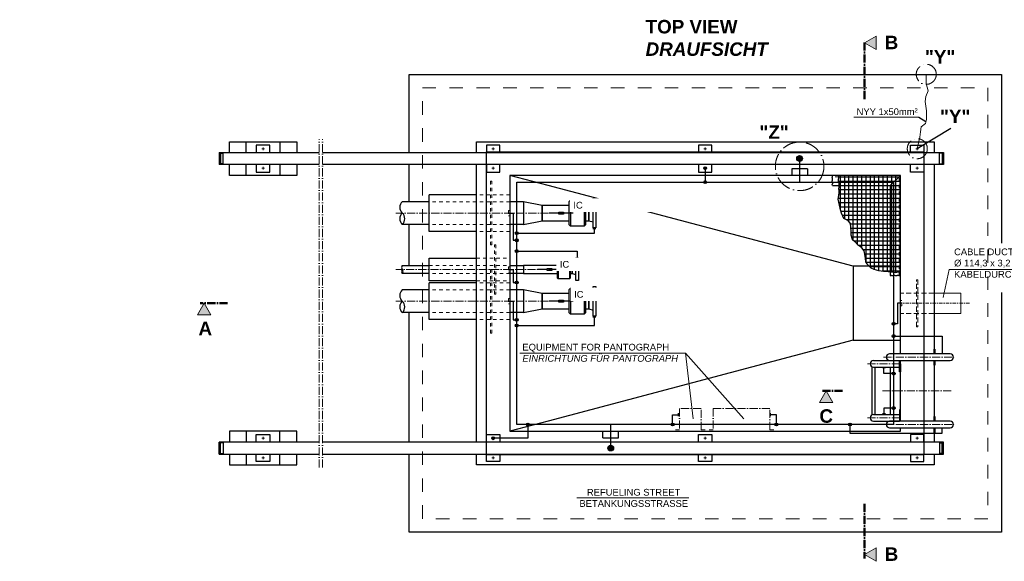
# Model space of a CAD drawing. Header units: millimetres. Extents: x -61498 to 2601997, y -16110 to 22287.
# Tile 6 of 27: x 20165 to 27479, y -15311 to -11289. Entities that reach past the tile are written whole.
import ezdxf

# ---------------------------------------------------------------- set-up
doc = ezdxf.new("R2010")
doc.units = ezdxf.units.MM
for name, pattern in [('ACAD_ISO10W100', [18, 12, -3, 0, -3]), ('JIS_02_1.0', [2, 1, -1]), ('STRICHPUNKT2', [0.5, 0.25, -0.125, 0, -0.125]), ('VERDECKT2', [0.1875, 0.125, -0.0625])]:
    doc.linetypes.add(name, pattern=pattern)
for name, color, linetype, lineweight in [('Beschriftung', 7, 'Continuous', 9), ('HO1N2-D50', 4, 'Continuous', 18), ('P------T2', 7, 'Continuous', 18), ('P-DABDICHTUNG', 7, 'Continuous', 18), ('P-ES-MD', 1, 'VERDECKT2', 18), ('verz. Bandstahl 30x3_5mm auf Putz', 1, 'GRENZE1', 35), ('verz. Bandstahl 30x3_5mm im Beton', 5, 'GRENZE1', 35)]:
    doc.layers.add(name, color=color, linetype=linetype, lineweight=lineweight)
doc.layers.add('P-MU050ENTL', color=7, linetype='Continuous')
doc.layers.add('P-MU150AUSL', color=7, linetype='Continuous')
doc.styles.add('LBB3.5M1000', font='isocp.shx', dxfattribs={"height": 3.5})
doc.linetypes.add('GRENZE1', pattern='A,6.35,-2.54,[133,ltypeshp.shx,S=2.54,R=0,X=-2.54,Y=0],-2.54,25.4', length=36.83)

msp = doc.modelspace()

# ---------------------------------------------------------------- hatches: boundary and pattern name
h = msp.add_hatch()
h.set_pattern_fill('NET', color=256, scale=10)
h.set_pattern_definition([(0, (6798.886, -12805.21), (0, 31.75), []), (90, (6798.886, -12805.21), (-31.75, 2e-15), [])])
h.paths.add_polyline_path([(26707.09, -12445.162), (26247.57, -12445.162), (26248.04, -12462.562), (26244.282, -12474.768), (26244.282, -12480.402), (26246.161, -12488.382), (26249.449, -12495.894), (26249.919, -12509.508), (26249.449, -12515.611), (26248.979, -12532.511), (26248.509, -12544.248), (26249.449, -12556.923), (26249.449, -12575.702), (26243.812, -12608.564), (26241.463, -12622.178), (26258.509, -12688.583), (26266.919, -12724.604), (26284.94, -12763.026), (26313.773, -12778.635), (26332.996, -12801.448), (26339.003, -12859.081), (26339.003, -12886.697), (26348.614, -12917.915), (26367.837, -12935.925), (26388.261, -12957.537), (26409.886, -12973.146), (26436.317, -13006.766), (26441.122, -13030.779), (26444.727, -13061.997), (26448.331, -13086.011), (26456.741, -13102.821), (26486.776, -13132.838), (26510.804, -13142.443), (26544.443, -13152.049), (26580.485, -13155.651), (26615.326, -13159.253), (26633.347, -13160.454), (26650.167, -13160.454), (26670.591, -13165.256), (26681.403, -13162.855), (26698.223, -13160.454), (26707.09, -13160.454)])
at = {"layer": 'Beschriftung'}
h = msp.add_hatch(color=256, dxfattribs=at)
h.dxf.hatch_style = 1
h.paths.add_polyline_path([(26439.867, -11461.806), (26526.207, -11411.958), (26526.207, -11511.655)])
h = msp.add_hatch(color=256, dxfattribs=at)
h.dxf.hatch_style = 1
h.paths.add_polyline_path([(21535.511, -13395.162), (21485.662, -13481.502), (21585.359, -13481.502)])
h = msp.add_hatch(color=256, dxfattribs=at)
h.dxf.hatch_style = 1
h.paths.add_polyline_path([(26155.009, -14045.162), (26204.858, -14131.502), (26105.161, -14131.502)])
h = msp.add_hatch(color=256, dxfattribs=at)
h.dxf.hatch_style = 1
h.paths.add_polyline_path([(26439.867, -15261.185), (26526.207, -15311.034), (26526.207, -15211.337)])
at = {"layer": 'P-MU050ENTL', "linetype": 'Continuous', "ltscale": 10}
h = msp.add_hatch(color=256, dxfattribs=at)
h.dxf.hatch_style = 1
h.paths.add_polyline_path([(24182.78, -12725.162), (24190.542, -12720.68), (24190.542, -12729.643)])
h = msp.add_hatch(color=256, dxfattribs=at)
h.dxf.hatch_style = 1
h.paths.add_polyline_path([(24096.78, -13144.568), (24104.542, -13140.087), (24104.542, -13149.05)])
h = msp.add_hatch(color=256, dxfattribs=at)
h.dxf.hatch_style = 1
h.paths.add_polyline_path([(24182.78, -13379.568), (24190.542, -13375.087), (24190.542, -13384.05)])
at = {"layer": 'verz. Bandstahl 30x3_5mm auf Putz', "lineweight": -3, "ltscale": 2.5}
h = msp.add_hatch(color=256, dxfattribs=at)
h.dxf.hatch_style = 1
edge = h.paths.add_edge_path()
edge.add_arc((25257.09, -12392.662), 10.718, 720, 1080, ccw=False)
h = msp.add_hatch(color=256, dxfattribs=at)
h.dxf.hatch_style = 1
edge = h.paths.add_edge_path()
edge.add_arc((25257.09, -12495.162), 10.718, 720, 1080, ccw=False)
h = msp.add_hatch(color=256, dxfattribs=at)
h.dxf.hatch_style = 1
edge = h.paths.add_edge_path()
edge.add_arc((23857.09, -12874.443), 10.718, 720, 1080, ccw=False)
h = msp.add_hatch(color=256, dxfattribs=at)
h.dxf.hatch_style = 1
edge = h.paths.add_edge_path()
edge.add_arc((23857.09, -12927.453), 10.718, 720, 1080, ccw=False)
h = msp.add_hatch(color=256, dxfattribs=at)
h.dxf.hatch_style = 1
edge = h.paths.add_edge_path()
edge.add_arc((23857.09, -13007.131), 10.718, -360, 0)
h = msp.add_hatch(color=256, dxfattribs=at)
h.dxf.hatch_style = 1
edge = h.paths.add_edge_path()
edge.add_arc((23857.09, -13240.103), 10.718, 720, 1080, ccw=False)
h = msp.add_hatch(color=256, dxfattribs=at)
h.dxf.hatch_style = 1
edge = h.paths.add_edge_path()
edge.add_arc((23857.09, -13518.133), 10.718, 720, 1080, ccw=False)
h = msp.add_hatch(color=256, dxfattribs=at)
h.dxf.hatch_style = 1
edge = h.paths.add_edge_path()
edge.add_arc((23857.09, -13560.479), 10.718, 720, 1080, ccw=False)
h = msp.add_hatch(color=256, dxfattribs=at)
h.dxf.hatch_style = 1
edge = h.paths.add_edge_path()
edge.add_arc((26657.09, -13546.702), 10.718, -540, -180)
h = msp.add_hatch(color=256, dxfattribs=at)
h.dxf.hatch_style = 1
edge = h.paths.add_edge_path()
edge.add_arc((26657.09, -13638.52), 10.718, 720, 1080, ccw=False)
h = msp.add_hatch(color=256, dxfattribs=at)
h.dxf.hatch_style = 1
edge = h.paths.add_edge_path()
edge.add_arc((26657.09, -13917.492), 10.718, 720, 1080, ccw=False)
h = msp.add_hatch(color=256, dxfattribs=at)
h.dxf.hatch_style = 1
edge = h.paths.add_edge_path()
edge.add_arc((26657.09, -14172.831), 10.718, -360, 0)
h = msp.add_hatch(color=256, dxfattribs=at)
h.dxf.hatch_style = 1
edge = h.paths.add_edge_path()
edge.add_arc((23939.914, -14295.162), 10.718, 720, 1080, ccw=False)
h = msp.add_hatch(color=256, dxfattribs=at)
h.dxf.hatch_style = 1
edge = h.paths.add_edge_path()
edge.add_arc((25015.277, -14295.162), 10.718, 720, 1080, ccw=False)
h = msp.add_hatch(color=256, dxfattribs=at)
h.dxf.hatch_style = 1
edge = h.paths.add_edge_path()
edge.add_arc((25786.366, -14295.162), 10.718, 720, 1080, ccw=False)
h = msp.add_hatch(color=256, dxfattribs=at)
h.dxf.hatch_style = 1
edge = h.paths.add_edge_path()
edge.add_arc((26332.161, -14295.162), 10.718, 720, 1080, ccw=False)
h = msp.add_hatch(color=256, dxfattribs=at)
h.dxf.hatch_style = 1
edge = h.paths.add_edge_path()
edge.add_arc((23682.09, -14397.662), 10.718, 720, 1080, ccw=False)
at = {"layer": 'verz. Bandstahl 30x3_5mm im Beton', "lineweight": -3, "ltscale": 20}
h = msp.add_hatch(color=256, dxfattribs=at)
h.dxf.hatch_style = 1
edge = h.paths.add_edge_path()
edge.add_arc((25958.429, -12320.162), 21.435, -90, 270)
h = msp.add_hatch(color=256, dxfattribs=at)
h.dxf.hatch_style = 1
edge = h.paths.add_edge_path()
edge.add_arc((24555.751, -14470.162), 21.435, 90, 450)

# ---------------------------------------------------------------- linework, layer by layer
for p, q in [((26844.198, -12012.522), (26896.523, -12045.163)), ((27083.029, -12097.382), (26832.09, -12247.662)), ((21647.604, -12275.162), (22389.245, -12275.162)), ((21647.604, -12275.162), (21647.604, -12365.162)), ((21657.604, -12275.162), (21657.604, -12365.162)), ((21657.604, -12280.162), (21677.604, -12280.162)), ((21677.604, -12360.162), (21677.604, -12280.162)), ((22414.245, -12275.162), (27027.09, -12275.162)), ((27017.09, -12280.162), (26997.09, -12280.162)), ((26997.09, -12360.162), (26997.09, -12280.162)), ((27017.09, -12275.162), (27017.09, -12365.162)), ((27027.09, -12275.162), (27027.09, -12365.162)), ((21677.604, -12360.162), (21657.604, -12360.162)), ((26997.09, -12360.162), (27017.09, -12360.162)), ((22389.245, -12365.162), (21647.604, -12365.162)), ((27027.09, -12365.162), (22414.245, -12365.162)), ((24090.423, -12520.162), (23807.09, -12445.162)), ((26632.09, -12520.162), (26707.09, -12445.162)), ((26357.09, -13120.162), (24090.423, -12520.162)), ((26202.413, -12520.162), (26632.09, -12520.162)), ((26632.09, -12520.162), (26632.09, -13189.902)), ((23207.09, -12641.012), (23007.09, -12641.012)), ((23907.09, -12641.012), (23807.09, -12641.012)), ((23207.09, -12809.312), (23007.09, -12809.312)), ((23907.09, -12809.312), (23807.09, -12809.312)), ((23007.09, -13114.418), (23207.09, -13114.418)), ((23807.09, -13114.418), (23907.09, -13114.418)), ((26632.09, -13120.162), (26707.09, -13120.162)), ((23207.09, -13174.718), (23007.09, -13174.718)), ((23907.09, -13174.718), (23807.09, -13174.718)), ((23207.09, -13295.418), (23007.09, -13295.418)), ((23907.09, -13295.418), (23807.09, -13295.418)), ((23207.09, -13463.718), (23007.09, -13463.718)), ((23907.09, -13463.718), (23807.09, -13463.718)), ((26357.09, -13670.162), (24090.423, -14270.162)), ((26632.09, -13670.162), (26707.09, -13670.162)), ((26507.09, -13821.012), (26701.09, -13821.012)), ((27077.09, -13771.012), (26627.09, -13771.012)), ((26627.09, -13819.312), (27077.09, -13819.312)), ((26497.09, -14223.18), (26497.09, -13867.144)), ((26507.09, -13869.312), (26701.09, -13869.312)), ((26517.09, -13869.312), (26517.09, -14221.012)), ((26507.09, -14221.012), (26701.09, -14221.012)), ((24090.423, -14270.162), (23807.09, -14345.162)), ((26507.09, -14269.312), (26701.09, -14269.312)), ((27077.09, -14271.012), (26627.09, -14271.012)), ((26627.09, -14319.312), (27077.09, -14319.312)), ((22389.245, -14425.162), (21647.604, -14425.162)), ((21647.604, -14515.162), (21647.604, -14425.162)), ((21657.604, -14515.162), (21657.604, -14425.162)), ((21677.604, -14430.162), (21657.604, -14430.162)), ((21677.604, -14430.162), (21677.604, -14510.162)), ((27027.09, -14425.162), (22414.245, -14425.162)), ((26997.09, -14430.162), (26997.09, -14510.162)), ((26997.09, -14430.162), (27017.09, -14430.162)), ((27017.09, -14515.162), (27017.09, -14425.162)), ((27027.09, -14515.162), (27027.09, -14425.162)), ((21647.604, -14515.162), (22389.245, -14515.162)), ((21657.604, -14510.162), (21677.604, -14510.162)), ((22414.245, -14515.162), (27027.09, -14515.162)), ((27017.09, -14510.162), (26997.09, -14510.162))]:
    msp.add_line(p, q)
at = {"linetype": 'ACAD_ISO10W100', "lineweight": 18, "ltscale": 5}
for p, q in [((22389.245, -14615.162), (22389.245, -12175.162)), ((22414.245, -14615.162), (22414.245, -12175.162)), ((21982.604, -12247.662), (21962.604, -12247.662)), ((21972.604, -12257.662), (21972.604, -12237.662)), ((23692.09, -12247.662), (23672.09, -12247.662)), ((23682.09, -12257.662), (23682.09, -12237.662)), ((25267.09, -12247.662), (25247.09, -12247.662)), ((25257.09, -12257.662), (25257.09, -12237.662)), ((26822.09, -12247.662), (26842.09, -12247.662)), ((26832.09, -12257.662), (26832.09, -12237.662)), ((21982.604, -12392.662), (21962.604, -12392.662)), ((21972.604, -12402.662), (21972.604, -12382.662)), ((23692.09, -12392.662), (23672.09, -12392.662)), ((23682.09, -12402.662), (23682.09, -12382.662)), ((25267.09, -12392.662), (25247.09, -12392.662)), ((25257.09, -12402.662), (25257.09, -12382.662)), ((26822.09, -12392.662), (26842.09, -12392.662)), ((26832.09, -12402.662), (26832.09, -12382.662)), ((24273.494, -12725.162), (22958.835, -12725.162)), ((24176.958, -13144.568), (22958.835, -13144.568)), ((24273.494, -13379.568), (22958.835, -13379.568)), ((26582.165, -13795.162), (27122.114, -13795.162)), ((26462.165, -13845.162), (26707.09, -13845.162)), ((26574.016, -14045.162), (27083.206, -14045.162)), ((26462.165, -14245.162), (26707.09, -14245.162)), ((26582.165, -14295.162), (27122.114, -14295.162)), ((21982.604, -14397.662), (21962.604, -14397.662)), ((21972.604, -14387.662), (21972.604, -14407.662)), ((23692.09, -14397.662), (23672.09, -14397.662)), ((23682.09, -14387.662), (23682.09, -14407.662)), ((25267.09, -14397.662), (25247.09, -14397.662)), ((25257.09, -14387.662), (25257.09, -14407.662)), ((26822.09, -14397.662), (26842.09, -14397.662)), ((26832.09, -14387.662), (26832.09, -14407.662)), ((21982.604, -14542.662), (21962.604, -14542.662)), ((21972.604, -14532.662), (21972.604, -14552.662)), ((23692.09, -14542.662), (23672.09, -14542.662)), ((23682.09, -14532.662), (23682.09, -14552.662)), ((25267.09, -14542.662), (25247.09, -14542.662)), ((25257.09, -14532.662), (25257.09, -14552.662)), ((26822.09, -14542.662), (26842.09, -14542.662)), ((26832.09, -14532.662), (26832.09, -14552.662))]:
    msp.add_line(p, q, dxfattribs=at)
at = {"linetype": 'JIS_02_1.0', "lineweight": 18, "ltscale": 25}
for p, q in [((26697.09, -12455.162), (26202.439, -12455.162)), ((26697.09, -13189.989), (26697.09, -12455.162)), ((23807.09, -12641.012), (23207.09, -12641.012)), ((23807.09, -12588.662), (23557.09, -12588.662)), ((23807.09, -12809.312), (23207.09, -12809.312)), ((23807.09, -12861.662), (23557.09, -12861.662)), ((23557.09, -13060.167), (23807.09, -13060.167)), ((23207.09, -13114.418), (23807.09, -13114.418)), ((23807.09, -13174.718), (23207.09, -13174.718)), ((23557.09, -13228.467), (23807.09, -13228.467)), ((23807.09, -13295.418), (23207.09, -13295.418)), ((23807.09, -13243.068), (23557.09, -13243.068)), ((23807.09, -13463.718), (23207.09, -13463.718)), ((23807.09, -13516.068), (23557.09, -13516.068))]:
    msp.add_line(p, q, dxfattribs=at)
at = {"linetype": 'JIS_02_1.0', "lineweight": 18, "ltscale": 100}
msp.add_lwpolyline([(27357.09, -14995.162), (23157.09, -14995.162), (23157.09, -11795.162), (27357.09, -11795.162)], close=True, dxfattribs=at)
for points in [[(21722.604, -12275.162), (21722.604, -12195.162), (22222.604, -12195.162), (22222.604, -12275.162)], [(21847.604, -12275.162), (21847.604, -12195.162), (22097.604, -12195.162), (22097.604, -12275.162)], [(23557.09, -12275.162), (23557.09, -12195.162), (26957.09, -12195.162), (26957.09, -12275.162)], [(22022.604, -12275.162), (22022.604, -12220.162), (21922.604, -12220.162), (21922.604, -12275.162)], [(23732.09, -12275.162), (23732.09, -12220.162), (23632.09, -12220.162), (23632.09, -12275.162)], [(25307.09, -12275.162), (25307.09, -12220.162), (25207.09, -12220.162), (25207.09, -12275.162)], [(26782.09, -12275.162), (26782.09, -12220.162), (26882.09, -12220.162), (26882.09, -12275.162)], [(22222.604, -12365.162), (22222.604, -12445.162), (21722.604, -12445.162), (21722.604, -12365.162)], [(22097.604, -12365.162), (22097.604, -12445.162), (21847.604, -12445.162), (21847.604, -12365.162)], [(21922.604, -12365.162), (21922.604, -12420.162), (22022.604, -12420.162), (22022.604, -12365.162)], [(23557.09, -14425.162), (23557.09, -12365.162)], [(23632.09, -12365.162), (23632.09, -12420.162), (23732.09, -12420.162), (23732.09, -12365.162)], [(25207.09, -12365.162), (25207.09, -12420.162), (25307.09, -12420.162), (25307.09, -12365.162)], [(26882.09, -12365.162), (26882.09, -12420.162), (26782.09, -12420.162), (26782.09, -12365.162)], [(26957.09, -12365.162), (26957.09, -13771.012)], [(26707.09, -13771.012), (26707.09, -12445.162), (23807.09, -12445.162), (23807.09, -14345.162), (26707.09, -14345.162), (26707.09, -14319.312)], [(26202.413, -12520.162), (26201.368, -12515.178), (26201.368, -12513.767), (26201.91, -12511.705), (26202.669, -12508.884), (26203.537, -12507.69), (26204.079, -12505.954), (26204.513, -12504.109), (26204.405, -12502.59), (26203.862, -12500.962), (26203.429, -12499.118), (26202.778, -12497.381), (26201.91, -12495.103), (26200.934, -12491.305), (26200.934, -12488.483), (26201.26, -12486.205), (26202.236, -12483.275), (26203.32, -12479.802), (26203.646, -12477.198), (26203.646, -12475.028), (26202.995, -12472.532), (26201.693, -12468.734), (26200.934, -12464.393), (26201.151, -12461.029), (26201.693, -12457.774), (26202.561, -12454.736), (26203.103, -12451.697), (26202.995, -12449.31), (26202.344, -12448.008), (26202.344, -12445.162)], [(26632.09, -13120.162), (26357.09, -13120.162), (26357.09, -13670.162), (26632.09, -13670.162)], [(26707.09, -13189.902), (26702.106, -13190.947), (26700.695, -13190.947), (26698.633, -13190.405), (26695.812, -13189.645), (26694.618, -13188.778), (26692.882, -13188.236), (26691.037, -13187.802), (26689.518, -13187.91), (26687.89, -13188.453), (26686.046, -13188.886), (26684.31, -13189.537), (26682.031, -13190.405), (26678.233, -13191.381), (26675.412, -13191.381), (26673.133, -13191.055), (26670.203, -13190.079), (26666.73, -13188.995), (26664.126, -13188.669), (26661.956, -13188.669), (26659.46, -13189.32), (26655.662, -13190.621), (26651.322, -13191.381), (26647.958, -13191.164), (26644.702, -13190.621), (26641.664, -13189.754), (26638.625, -13189.212), (26636.238, -13189.32), (26634.936, -13189.971), (26632.09, -13189.971)], [(26957.09, -13771.012), (26957.09, -13735.162), (26963.09, -13735.162), (26963.09, -13771.012)], [(26632.09, -13819.312), (26632.09, -13821.012)], [(26707.09, -13845.162), (26707.09, -13905.162), (26701.09, -13905.162), (26701.09, -13819.312)], [(26707.09, -14271.012), (26707.09, -13819.312)], [(26957.09, -13819.312), (26957.09, -14271.012)], [(26963.09, -13819.312), (26963.09, -13855.162), (26957.09, -13855.162), (26957.09, -13819.312)], [(26632.09, -13869.312), (26632.09, -14221.012)], [(26707.09, -14245.162), (26707.09, -14185.162), (26701.09, -14185.162), (26701.09, -14271.012)], [(26957.09, -14271.012), (26957.09, -14235.162), (26963.09, -14235.162), (26963.09, -14271.012)], [(26957.09, -14319.312), (26957.09, -14425.162)], [(26963.09, -14319.312), (26963.09, -14355.162), (26957.09, -14355.162), (26957.09, -14319.312)], [(22222.604, -14425.162), (22222.604, -14345.162), (21722.604, -14345.162), (21722.604, -14425.162)], [(22097.604, -14425.162), (22097.604, -14345.162), (21847.604, -14345.162), (21847.604, -14425.162)], [(21922.604, -14425.162), (21922.604, -14370.162), (22022.604, -14370.162), (22022.604, -14425.162)], [(23632.09, -14425.162), (23632.09, -14370.162), (23732.09, -14370.162), (23732.09, -14425.162)], [(25207.09, -14425.162), (25207.09, -14370.162), (25307.09, -14370.162), (25307.09, -14425.162)], [(26882.09, -14425.162), (26882.09, -14370.162), (26782.09, -14370.162), (26782.09, -14425.162)], [(21722.604, -14515.162), (21722.604, -14595.162), (22222.604, -14595.162), (22222.604, -14515.162)], [(21847.604, -14515.162), (21847.604, -14595.162), (22097.604, -14595.162), (22097.604, -14515.162)], [(22022.604, -14515.162), (22022.604, -14570.162), (21922.604, -14570.162), (21922.604, -14515.162)], [(26957.09, -14515.162), (26957.09, -14595.162), (23557.09, -14595.162), (23557.09, -14515.162)], [(23732.09, -14515.162), (23732.09, -14570.162), (23632.09, -14570.162), (23632.09, -14515.162)], [(25307.09, -14515.162), (25307.09, -14570.162), (25207.09, -14570.162), (25207.09, -14515.162)], [(26782.09, -14515.162), (26782.09, -14570.162), (26882.09, -14570.162), (26882.09, -14515.162)]]:
    msp.add_lwpolyline(points)
at = {"linetype": 'JIS_02_1.0', "lineweight": 18, "ltscale": 25}
for points in [[(23672.09, -12488.662), (23662.09, -12488.662), (23662.09, -12961.662), (23672.09, -12961.662)], [(23797.09, -12745.162), (23807.09, -12745.162), (23807.09, -12705.162), (23797.09, -12705.162)], [(23692.09, -12960.167), (23702.09, -12960.167), (23702.09, -13328.467), (23692.09, -13328.467)], [(23672.09, -13143.068), (23662.09, -13143.068), (23662.09, -13616.068), (23672.09, -13616.068)], [(23797.09, -13164.568), (23807.09, -13164.568), (23807.09, -13124.568), (23797.09, -13124.568)], [(23797.09, -13399.568), (23807.09, -13399.568), (23807.09, -13359.568), (23797.09, -13359.568)], [(26707.09, -13415.162), (26717.09, -13415.162), (26717.09, -13375.162), (26707.09, -13375.162)]]:
    msp.add_lwpolyline(points, close=True, dxfattribs=at)
for points in [[(26707.09, -12445.162), (26247.57, -12445.162), (26248.04, -12462.562), (26244.282, -12474.768), (26244.282, -12480.402), (26246.161, -12488.382), (26249.449, -12495.894), (26249.919, -12509.508), (26249.449, -12515.611), (26248.979, -12532.511), (26248.509, -12544.248), (26249.449, -12556.923), (26249.449, -12575.702), (26243.812, -12608.564), (26241.463, -12622.178), (26258.509, -12688.583), (26266.919, -12724.604), (26284.94, -12763.026), (26313.773, -12778.635), (26332.996, -12801.448), (26339.003, -12859.081), (26339.003, -12886.697), (26348.614, -12917.915), (26367.837, -12935.925), (26388.261, -12957.537), (26409.886, -12973.146), (26436.317, -13006.766), (26441.122, -13030.779), (26444.727, -13061.997), (26448.331, -13086.011), (26456.741, -13102.821), (26486.776, -13132.838), (26510.804, -13142.443), (26544.443, -13152.049), (26580.485, -13155.651), (26615.326, -13159.253), (26633.347, -13160.454), (26650.167, -13160.454), (26670.591, -13165.256), (26681.403, -13162.855), (26698.223, -13160.454), (26707.09, -13160.454)], [(24047.09, -12668.012), (23907.09, -12641.012), (23907.09, -12809.312), (24047.09, -12782.312)], [(24315.09, -13227.068), (24297.09, -13227.068), (24297.09, -13062.068), (24315.09, -13062.068)], [(24047.09, -13322.418), (23907.09, -13295.418), (23907.09, -13463.718), (24047.09, -13436.718)]]:
    msp.add_lwpolyline(points, close=True)
at = {"linetype": 'ACAD_ISO10W100', "lineweight": 18, "ltscale": 5}
for points in [[(25257.09, -14335.162), (25227.09, -14335.162), (25227.09, -14175.162), (25067.09, -14175.162), (25067.09, -14335.162), (25037.09, -14335.162)], [(25767.09, -14335.162), (25737.09, -14335.162), (25737.09, -14175.162), (25317.09, -14175.162), (25317.09, -14335.162), (25287.09, -14335.162)]]:
    msp.add_lwpolyline(points, dxfattribs=at)
at = {"linetype": 'ACAD_ISO10W100', "lineweight": 18, "ltscale": 10}
for centre, radius in [((26899.329, -11694.644), 74.422), ((25958.621, -12378.227), 180.384), ((26832.778, -12247.144), 74.422)]:
    msp.add_circle(centre, radius, dxfattribs=at)
for centre, radius, start, end in [((23045.787, -12683.087), 57.164, 132.6049657, 227.3950343), ((23045.787, -12767.237), 57.164, 132.6049657, 227.3950343), ((22968.393, -12767.237), 57.164, 312.6049657, 47.3950343), ((23023.787, -13129.493), 22.495, 137.9216907, 222.0783093), ((23023.787, -13159.643), 22.495, 137.9216907, 222.0783093), ((22990.394, -13159.643), 22.495, 317.9216907, 42.0783093), ((23045.787, -13337.493), 57.164, 132.6049657, 227.3950343), ((23045.787, -13421.643), 57.164, 132.6049657, 227.3950343), ((22968.393, -13421.643), 57.164, 312.6049657, 47.3950343), ((26507.09, -13845.162), 24.15, 90, 270), ((26627.09, -13795.162), 24.15, 90, 270), ((27077.09, -13795.162), 24.15, 270, 90), ((26507.09, -14245.162), 24.15, 90, 270), ((26627.09, -14295.162), 24.15, 90, 270), ((27077.09, -14295.162), 24.15, 270, 90)]:
    msp.add_arc(centre, radius, start, end)
at = {"layer": 'Beschriftung', "linetype": 'ACAD_ISO10W100', "lineweight": 50, "ltscale": 5}
for p, q in [((26439.867, -11878.351), (26439.867, -11431.832)), ((21708.669, -13395.162), (21505.536, -13395.162)), ((26278.143, -14045.162), (26125.035, -14045.162)), ((26439.867, -14883.445), (26439.867, -15291.16))]:
    msp.add_line(p, q, dxfattribs=at)
at = {"layer": 'Beschriftung'}
for points in [[(26439.867, -11461.806), (26526.207, -11411.958), (26526.207, -11511.655)], [(21535.511, -13395.162), (21485.662, -13481.502), (21585.359, -13481.502)], [(26155.009, -14045.162), (26204.858, -14131.502), (26105.161, -14131.502)], [(26439.867, -15261.185), (26526.207, -15311.034), (26526.207, -15211.337)]]:
    msp.add_lwpolyline(points, close=True, dxfattribs=at)
at = {"layer": 'HO1N2-D50'}
msp.add_lwpolyline([(26832.09, -12247.662), (26850.664, -12162.255), (26856.815, -12122.913), (26860.506, -12084.8), (26892.49, -12058.982), (26901.102, -12029.476), (26902.332, -11992.592), (26899.872, -11965.544), (26896.181, -11932.349), (26890.03, -11895.466), (26894.951, -11859.812), (26914.634, -11818.011), (26898.641, -11762.686), (26898.641, -11695.162)], dxfattribs=at)
at = {"layer": 'P------T2', "color": 7}
for p, q in [((27023.778, -13352.884), (27069.233, -13145.056)), ((27974.702, -13145.056), (27069.233, -13145.056)), ((23881.211, -13766.168), (25110.944, -13766.168)), ((25167.192, -14252.034), (25110.944, -13766.168)), ((25110.944, -13766.168), (25544.576, -14252.034)), ((25135.215, -14840.885), (24303.836, -14840.885))]:
    msp.add_line(p, q, dxfattribs=at)
at = {"layer": 'P-DABDICHTUNG', "ltscale": 200}
msp.add_line((26360.369, -12012.522), (26844.198, -12012.522), dxfattribs=at)
at = {"layer": 'P-ES-MD', "color": 7, "ltscale": 300}
for p, q in [((26957.09, -13320.162), (26707.09, -13320.162)), ((26957.09, -13470.162), (26707.09, -13470.162))]:
    msp.add_line(p, q, dxfattribs=at)
at = {"layer": 'P-ES-MD', "color": 7, "linetype": 'Continuous', "ltscale": 300}
for p, q in [((26957.09, -13320.162), (27157.09, -13320.162)), ((27157.09, -13320.162), (27157.09, -13470.162)), ((26957.09, -13470.162), (27157.09, -13470.162))]:
    msp.add_line(p, q, dxfattribs=at)
at = {"layer": 'P-ES-MD', "color": 7, "linetype": 'STRICHPUNKT2', "ltscale": 100}
msp.add_line((27220.189, -13395.162), (26707.09, -13395.162), dxfattribs=at)
at = {"layer": 'P-ES-MD', "color": 7, "ltscale": 300}
msp.add_lwpolyline([(26837.09, -13570.162), (26827.09, -13570.162), (26827.09, -13220.162), (26837.09, -13220.162)], close=True, dxfattribs=at)
for points in [[(26697.09, -13819.312), (26697.09, -13821.012)], [(26697.09, -14269.312), (26697.09, -14271.012)]]:
    msp.add_lwpolyline(points, dxfattribs=at)
at = {"layer": 'P-MU050ENTL', "linetype": 'Continuous', "ltscale": 10}
for p, q in [((24257.09, -12628.162), (24247.09, -12638.162)), ((24257.09, -12628.162), (24257.09, -12822.162)), ((24357.09, -12628.162), (24357.09, -12822.162)), ((24357.09, -12628.162), (24367.09, -12638.162)), ((24169.032, -12725.162), (24097.09, -12725.162)), ((24205.148, -12725.162), (24182.78, -12725.162)), ((24277.09, -12725.162), (24205.148, -12725.162)), ((24392.09, -12668.012), (24392.09, -12782.312)), ((24392.09, -12782.312), (24424.09, -12790.662)), ((24257.09, -12822.162), (24247.09, -12812.162)), ((24357.09, -12822.162), (24367.09, -12812.162)), ((24164.09, -13074.568), (24159.09, -13079.568)), ((24164.09, -13074.568), (24164.09, -13214.568)), ((24250.09, -13074.568), (24250.09, -13214.568)), ((24250.09, -13074.568), (24255.09, -13079.568)), ((24083.032, -13144.568), (24011.09, -13144.568)), ((24119.148, -13144.568), (24096.78, -13144.568)), ((24191.09, -13144.568), (24119.148, -13144.568)), ((24270.09, -13114.418), (24297.09, -13107.184)), ((24270.09, -13114.418), (24270.09, -13174.718)), ((24164.09, -13214.568), (24159.09, -13209.568)), ((24250.09, -13214.568), (24255.09, -13209.568)), ((24270.09, -13174.718), (24297.09, -13181.953)), ((24257.09, -13282.568), (24247.09, -13292.568)), ((24257.09, -13282.568), (24257.09, -13476.568)), ((24357.09, -13282.568), (24357.09, -13476.568)), ((24357.09, -13282.568), (24367.09, -13292.568)), ((24169.032, -13379.568), (24097.09, -13379.568)), ((24205.148, -13379.568), (24182.78, -13379.568)), ((24277.09, -13379.568), (24205.148, -13379.568)), ((24392.09, -13322.418), (24424.09, -13314.068)), ((24392.09, -13322.418), (24392.09, -13436.718)), ((24392.09, -13322.418), (24392.09, -13436.718)), ((24392.09, -13436.718), (24424.09, -13445.068)), ((24257.09, -13476.568), (24247.09, -13466.568)), ((24357.09, -13476.568), (24367.09, -13466.568))]:
    msp.add_line(p, q, dxfattribs=at)
for points in [[(24247.09, -12812.162), (24247.09, -12638.162)], [(24257.09, -12628.162), (24357.09, -12628.162)], [(24367.09, -12638.162), (24367.09, -12812.162)], [(24247.09, -12668.012), (24047.09, -12668.012), (24047.09, -12782.312), (24247.09, -12782.312)], [(24357.09, -12822.162), (24257.09, -12822.162)], [(23557.09, -13228.467), (23207.09, -13228.467), (23207.09, -13060.167), (23557.09, -13060.167)], [(24159.09, -13209.568), (24159.09, -13079.568)], [(24164.09, -13074.568), (24250.09, -13074.568)], [(24255.09, -13079.568), (24255.09, -13209.568)], [(24250.09, -13214.568), (24164.09, -13214.568)], [(24247.09, -13466.568), (24247.09, -13292.568)], [(24257.09, -13282.568), (24357.09, -13282.568)], [(24367.09, -13292.568), (24367.09, -13466.568)], [(24247.09, -13322.418), (24047.09, -13322.418), (24047.09, -13436.718), (24247.09, -13436.718)], [(24357.09, -13476.568), (24257.09, -13476.568)]]:
    msp.add_lwpolyline(points, dxfattribs=at)
for points in [[(24424.09, -12835.162), (24424.09, -12615.162), (24444.09, -12615.162), (24444.09, -12835.162)], [(24205.148, -12732.148), (24169.032, -12732.148), (24169.032, -12718.176), (24205.148, -12718.176)], [(24182.78, -12725.162), (24190.542, -12720.68), (24190.542, -12729.643)], [(24392.09, -12668.012), (24367.09, -12668.012), (24367.09, -12782.312), (24392.09, -12782.312)], [(24159.09, -13114.418), (23907.09, -13114.418), (23907.09, -13174.718), (24159.09, -13174.718)], [(24119.148, -13151.554), (24083.032, -13151.554), (24083.032, -13137.582), (24119.148, -13137.582)], [(24096.78, -13144.568), (24104.542, -13140.087), (24104.542, -13149.05)], [(24270.09, -13114.418), (24255.09, -13114.418), (24255.09, -13174.718), (24270.09, -13174.718)], [(24424.09, -13489.568), (24424.09, -13269.568), (24444.09, -13269.568), (24444.09, -13489.568)], [(24205.148, -13386.554), (24169.032, -13386.554), (24169.032, -13372.582), (24205.148, -13372.582)], [(24182.78, -13379.568), (24190.542, -13375.087), (24190.542, -13384.05)], [(24392.09, -13322.418), (24367.09, -13322.418), (24367.09, -13436.718), (24392.09, -13436.718)]]:
    msp.add_lwpolyline(points, close=True, dxfattribs=at)
at = {"layer": 'P-MU150AUSL', "linetype": 'Continuous', "ltscale": 10}
for p, q in [((23557.09, -12588.662), (23207.09, -12588.662)), ((23207.09, -12861.662), (23207.09, -12588.662)), ((23557.09, -12861.662), (23207.09, -12861.662)), ((23557.09, -13243.068), (23207.09, -13243.068)), ((23207.09, -13516.068), (23207.09, -13243.068)), ((23557.09, -13516.068), (23207.09, -13516.068))]:
    msp.add_line(p, q, dxfattribs=at)
at = {"layer": 'verz. Bandstahl 30x3_5mm auf Putz', "lineweight": -3, "ltscale": 2.5}
for p, q in [((25257.09, -12392.662), (25257.09, -12495.162)), ((25958.429, -12396.758), (25958.429, -12495.162)), ((23802.09, -12725.162), (23829.59, -12725.162)), ((23829.59, -12725.162), (23829.59, -12927.453)), ((23829.59, -12927.453), (23854.64, -12927.453)), ((23857.09, -12874.443), (24434.09, -12874.443)), ((23857.09, -13007.131), (24306.09, -13007.131)), ((23802.09, -13144.568), (23829.59, -13144.568)), ((23829.59, -13144.568), (23829.59, -13240.103)), ((23829.59, -13240.103), (23854.64, -13240.103)), ((23802.09, -13379.568), (23829.59, -13379.568)), ((23829.59, -13379.568), (23829.59, -13518.133)), ((26712.09, -13395.162), (26684.59, -13395.162)), ((26684.59, -13395.162), (26684.59, -13546.702)), ((23829.59, -13518.133), (23854.64, -13518.133)), ((23857.09, -13560.479), (24434.09, -13560.479)), ((26684.59, -13546.702), (26659.54, -13546.702)), ((26657.09, -13638.52), (27017.602, -13638.52)), ((27017.602, -13638.52), (27017.602, -13767.821)), ((23939.914, -14295.162), (23939.914, -14397.662)), ((24555.751, -14393.566), (24555.751, -14295.162)), ((23939.914, -14397.662), (23682.09, -14397.662)), ((26332.161, -14359.929), (27017.602, -14359.929))]:
    msp.add_line(p, q, dxfattribs=at)
at = {"layer": 'verz. Bandstahl 30x3_5mm auf Putz', "linetype": 'Continuous', "lineweight": -3, "ltscale": 2.5}
for p, q in [((24422.957, -12839.65), (24445.223, -12839.65)), ((24434.09, -12874.443), (24434.09, -12839.65)), ((24306.09, -13007.131), (24306.09, -13057.111)), ((24294.957, -13057.111), (24317.223, -13057.111)), ((24422.957, -13496.608), (24445.223, -13496.608)), ((24434.09, -13560.479), (24434.09, -13496.608)), ((27006.469, -13767.821), (27028.735, -13767.821)), ((26595.592, -13873.577), (26573.326, -13873.577)), ((26584.459, -13917.492), (26584.459, -13873.577)), ((26657.09, -13917.492), (26584.459, -13917.492)), ((26657.09, -14172.831), (26584.459, -14172.831)), ((26584.459, -14172.831), (26584.459, -14216.747)), ((25015.277, -14295.162), (25015.277, -14222.53)), ((25015.277, -14222.53), (25059.193, -14222.53)), ((25059.193, -14233.663), (25059.193, -14211.397)), ((25742.45, -14233.663), (25742.45, -14211.397)), ((25786.366, -14222.53), (25742.45, -14222.53)), ((25786.366, -14295.162), (25786.366, -14222.53)), ((26595.592, -14216.747), (26573.326, -14216.747)), ((26332.161, -14295.162), (26332.161, -14359.929)), ((27028.735, -14322.26), (27006.469, -14322.26)), ((27017.602, -14359.929), (27017.602, -14322.26))]:
    msp.add_line(p, q, dxfattribs=at)
at = {"layer": 'verz. Bandstahl 30x3_5mm auf Putz', "lineweight": -3, "ltscale": 2.5}
msp.add_lwpolyline([(23857.09, -12495.162), (26657.09, -12495.162), (26657.09, -14295.162), (23857.09, -14295.162)], close=True, dxfattribs=at)
at = {"layer": 'verz. Bandstahl 30x3_5mm auf Putz', "linetype": 'Continuous', "lineweight": -3, "ltscale": 2.5}
for centre in [(25257.09, -12392.662), (25257.09, -12495.162), (23857.09, -12874.443), (23857.09, -12927.453), (23857.09, -13007.131), (23857.09, -13240.103), (23857.09, -13518.133), (23857.09, -13560.479), (26657.09, -13546.702), (26657.09, -13638.52), (26657.09, -13917.492), (26657.09, -14172.831), (23939.914, -14295.162), (25015.277, -14295.162), (25786.366, -14295.162), (26332.161, -14295.162), (23682.09, -14397.662)]:
    msp.add_circle(centre, 10.718, dxfattribs=at)
at = {"layer": 'verz. Bandstahl 30x3_5mm im Beton', "lineweight": -3, "ltscale": 20}
for p, q in [((25958.429, -12320.162), (25958.429, -12396.758)), ((26016.662, -12396.758), (25900.196, -12396.758)), ((25900.196, -12396.758), (25900.196, -12445.162)), ((26016.662, -12396.758), (26016.662, -12445.162)), ((24497.518, -14393.566), (24497.518, -14345.162)), ((24497.518, -14393.566), (24613.984, -14393.566)), ((24555.751, -14470.162), (24555.751, -14393.566)), ((24613.984, -14393.566), (24613.984, -14345.162))]:
    msp.add_line(p, q, dxfattribs=at)
at = {"layer": 'verz. Bandstahl 30x3_5mm im Beton', "lineweight": -3, "ltscale": 5}
for points in [[(23057.09, -11695.162), (27457.09, -11695.162), (27457.09, -12949.287)], [(23057.09, -12275.162), (23057.09, -11695.162)], [(23057.09, -12641.012), (23057.09, -12365.162)], [(23057.09, -13114.418), (23057.09, -12809.312)], [(27457.09, -13315.51), (27457.09, -15095.162), (23057.09, -15095.162), (23057.09, -14515.162)], [(23057.09, -14425.162), (23057.09, -13463.718)]]:
    msp.add_lwpolyline(points, dxfattribs=at)
msp.add_lwpolyline([(23632.09, -12270.162), (26882.09, -12270.162), (26882.09, -14520.162), (23632.09, -14520.162)], close=True, dxfattribs=at)
at = {"layer": 'verz. Bandstahl 30x3_5mm im Beton', "lineweight": -3, "ltscale": 20}
for centre in [(25958.429, -12320.162), (24555.751, -14470.162)]:
    msp.add_circle(centre, 21.435, dxfattribs=at)

# ---------------------------------------------------------------- texts
at = {"layer": 'Beschriftung', "char_height": 100, "attachment_point": 1, "style": 'LBB3.5M1000'}
for s, width, insert in [('{\\fArial|b1|i0|c0|p34;TOP VIEW\\P\\fArial|b1|i1|c0|p34;DRAUFSICHT}', 963.55424, (24814.419, -11290.966)), ('{\\fArial|b1|i0|c0|p34;B}', 100, (26590.633, -11408.407)), ('{\\fArial|b1|i0|c0|p34;"Y"}', 100, (26889.411, -11515.376)), ('{\\fArial|b1|i0|c0|p34;"Y"}', 100, (27001.282, -11957.328)), ('{\\fArial|b1|i0|c0|p34;"Z"}', 100, (25659.713, -12073.759)), ('{\\fArial|b1|i0|c0|p34;A}', 100, (21492.993, -13532.045)), ('{\\fArial|b1|i0|c0|p34;C}', 100, (26105.644, -14182.045)), ('{\\fArial|b1|i0|c0|p34;B}', 100, (26590.633, -15207.786))]:
    msp.add_mtext_dynamic_manual_height_columns(s, width=width, gutter_width=17.5, heights=[0], dxfattribs=dict(at, insert=insert))
at = {"layer": 'Beschriftung', "char_height": 50, "attachment_point": 1, "style": 'LBB3.5M1000'}
for s, insert, width in [('{\\fArial|b0|i0|c0|p34;CABLE DUCT    DN100\\PØ 114,3 x 3,2 x 450\\PKABELDURCHFUEHRUNG}', (27105.926, -12988.131), 897.49308), ('{\\fArial|b0|i0|c0|p34;EQUIPMENT FOR PANTOGRAPH\\P\\fArial|b0|i1|c0|p34;EINRICHTUNG FÜR PANTOGRAPH\\fArial|b0|i0|c0|p34; \\H1.2057x; }', (23899.102, -13695.878), 1235.81011), ('\\pi273.99;{\\fArial|b0|i0|c0|p34;REFUELING STREET\\P\\pi218.67;BETANKUNGSSTRASSE\\H1.0213x; }', (7938.292, -14773.37), 1235.81011), ('\\pi273.99;{\\fArial|b0|i0|c0|p34;REFUELING STREET\\P\\pi218.67;BETANKUNGSSTRASSE\\H1.0213x; }', (24104.18, -14773.37), 1235.81011)]:
    msp.add_mtext(s, dxfattribs=dict(at, insert=insert, width=width))
at = {"layer": 'P------T2', "color": 1, "insert": (26381.868, -11947.587), "char_height": 50, "width": 482.94253, "attachment_point": 1}
msp.add_mtext('{\\fArial|b0|i0|c0|p34;\\C256;NYY 1x50mm²}', dxfattribs=at)

# ---------------------------------------------------------------- next in the draw order: texts
at = {"layer": 'P-MU050ENTL', "linetype": 'Continuous', "ltscale": 10, "char_height": 50, "width": 1235.81011, "attachment_point": 1, "style": 'LBB3.5M1000', "bg_fill": 2}
for insert in [(24277.872, -12641.61), (24177.29, -13080.621), (24283.421, -13303.499)]:
    msp.add_mtext('{\\fArial|b0|i0|c0|p34;IC}', dxfattribs=dict(at, insert=insert))

doc.saveas('drawing.dxf')
